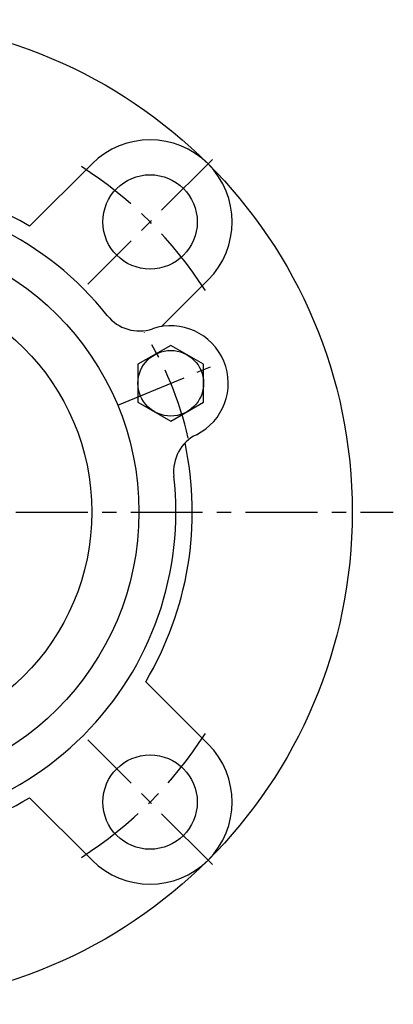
# Model space of a CAD drawing. Extents: x -130 to 297, y -130 to 297.
# Tile 6 of 8: x 39 to 130, y -120 to 120. Entities that reach past the tile are written whole.
import ezdxf

# ---------------------------------------------------------------- set-up
doc = ezdxf.new("R2010")
doc.units = 0
doc.header["$LTSCALE"] = 14
doc.linetypes.add('CENTER', pattern=[2, 1.25, -0.25, 0.25, -0.25])
doc.layers.get('0').update_dxf_attribs({"linetype": 'CONTINUOUS'})
doc.layers.add('CENTER', color=1, linetype='CENTER')

msp = doc.modelspace()

# ---------------------------------------------------------------- linework, layer by layer
for p, q in [((56.57, 84.85), (41.36, 69.64)), ((84.85, 56.57), (73.48, 45.19)), ((75.76, 40.62), (67.76, 36)), ((83.76, 36), (75.76, 40.62)), ((67.76, 36), (67.76, 26.76)), ((83.76, 26.76), (83.76, 36)), ((67.76, 26.76), (75.76, 22.14)), ((75.76, 22.14), (83.76, 26.76)), ((84.85, -56.57), (69.64, -41.36)), ((56.57, -84.85), (41.36, -69.64))]:
    msp.add_line(p, q)
for centre, radius in [((0, 0), 120), ((70.71, 70.71), 11.5), ((0, 0), 68), ((0, 0), 56.5), ((75.76, 31.38), 8), ((70.71, -70.71), 11.5)]:
    msp.add_circle(centre, radius)
for centre, radius, start, end in [((70.71, 70.71), 20, 315, 135), ((0, 0), 81, 59.2949, 120.7051), ((0, 0), 77, 38.475, 141.525), ((68.11, 54.13), 10, 218.475, 288.5812), ((75.76, 31.38), 14, 296.4188, 108.5812), ((0, 0), 81, 329.2949, 11.9873), ((86.44, 9.89), 10, 116.4188, 186.525), ((0, 0), 77, 263.475, 6.525), ((70.71, -70.71), 20, 225, 45), ((0, 0), 81, 258.0127, 300.7051)]:
    msp.add_arc(centre, radius, start, end)
at = {"layer": 'CENTER'}
for p, q in [((85.91, 85.91), (55.51, 55.51)), ((62.82, 26.02), (88.69, 36.74)), ((-130, 0), (130, 0)), ((85.91, -85.91), (55.51, -55.51))]:
    msp.add_line(p, q, dxfattribs=at)
for radius, start, end in [(100, 32.6576, 57.3424), (82, 12.7059, 32.2941), (100, 302.6576, 327.3424)]:
    msp.add_arc((0, 0), radius, start, end, dxfattribs=at)

doc.saveas('drawing.dxf')
